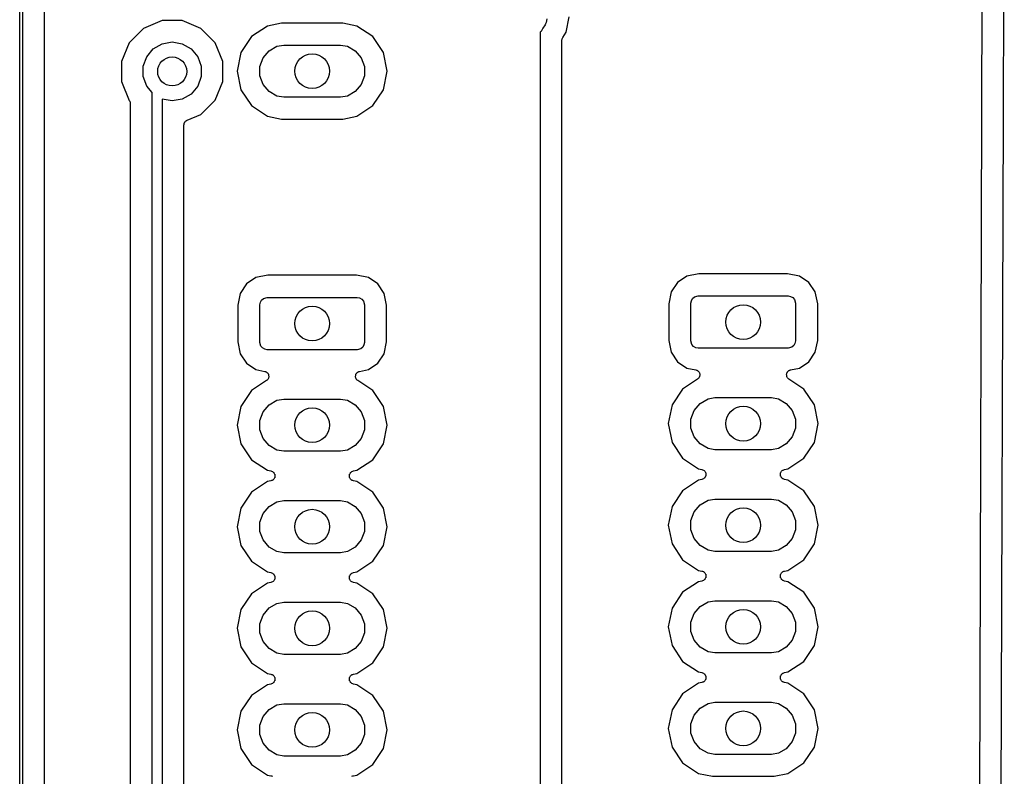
# Model space of a CAD drawing. Extents: x 81 to 161, y -172 to -32.
# Tile 5 of 9: x 81 to 115, y -94 to -68. Entities that reach past the tile are written whole.
import ezdxf

# ---------------------------------------------------------------- set-up
doc = ezdxf.new("R2010")
doc.units = 0
doc.header["$MEASUREMENT"] = 0
doc.layers.add('BLACK', color=7, linetype='CONTINUOUS')

msp = doc.modelspace()

# ---------------------------------------------------------------- linework, layer by layer
at = {"layer": 'BLACK', "linetype": 'CONTINUOUS'}
for p, q in [((81.484, -170.813), (81.484, -33.2762)), ((81.584, -33.2947), (81.584, -170.794)), ((82.334, -170.411), (82.334, -33.6779)), ((114.678, -60.9125), (114.557, -99.7989)), ((115.396, -71.2465), (115.428, -60.9738)), ((100.327, -68.3738), (100.432, -67.8464)), ((86.3929, -67.973), (85.7497, -68.2394)), ((87.0891, -67.973), (86.3929, -67.973)), ((87.7323, -68.2394), (87.0891, -67.973)), ((90.0232, -68.1577), (89.4774, -68.5224)), ((90.5045, -68.062), (90.0232, -68.1577)), ((92.6295, -68.062), (90.5045, -68.062)), ((93.1108, -68.1577), (92.6295, -68.062)), ((93.6566, -68.5224), (93.1108, -68.1577)), ((99.5993, -68.1201), (99.5232, -68.2288)), ((99.6108, -68.077), (99.5993, -68.1201)), ((99.6332, -68.0383), (99.6108, -68.077)), ((99.6562, -67.9076), (99.6332, -68.0383)), ((85.7497, -68.2394), (85.2574, -68.7317)), ((88.2246, -68.7317), (87.7323, -68.2394)), ((89.4774, -68.5224), (89.1127, -69.0682)), ((94.0213, -69.0682), (93.6566, -68.5224)), ((99.4569, -68.3437), (99.425, -68.3704)), ((99.425, -68.3704), (99.425, -101.175)), ((99.5232, -68.2288), (99.4569, -68.3437)), ((100.196, -68.5771), (100.204, -68.5579)), ((100.204, -68.5579), (100.327, -68.3738)), ((85.2574, -68.7317), (84.991, -69.3749)), ((86.0883, -68.9451), (86.3937, -68.7688)), ((86.3937, -68.7688), (86.741, -68.7076)), ((86.741, -68.7076), (87.0883, -68.7688)), ((87.0883, -68.7688), (87.3937, -68.9451)), ((88.491, -69.3749), (88.2246, -68.7317)), ((90.0796, -69.0119), (90.3544, -68.8532)), ((90.3544, -68.8532), (90.5883, -68.812)), ((90.5883, -68.812), (92.5457, -68.812)), ((92.5457, -68.812), (92.7796, -68.8532)), ((92.7796, -68.8532), (93.0544, -69.0119)), ((100.175, -68.6551), (100.179, -68.6344)), ((100.175, -101.029), (100.175, -68.6551)), ((100.179, -68.6344), (100.18, -68.6135)), ((100.18, -68.6135), (100.184, -68.6047)), ((100.184, -68.6047), (100.186, -68.5952)), ((100.186, -68.5952), (100.196, -68.5771)), ((85.741, -69.5467), (85.8616, -69.2153)), ((85.8616, -69.2153), (86.0883, -68.9451)), ((87.3937, -68.9451), (87.6204, -69.2153)), ((87.6204, -69.2153), (87.741, -69.5467)), ((89.1127, -69.0682), (88.9847, -69.712)), ((89.8756, -69.2551), (90.0796, -69.0119)), ((93.0544, -69.0119), (93.2584, -69.2551)), ((94.1493, -69.712), (94.0213, -69.0682)), ((84.991, -69.3749), (84.991, -70.0711)), ((85.741, -69.8993), (85.741, -69.5467)), ((87.741, -69.5467), (87.741, -69.8993)), ((88.491, -70.0711), (88.491, -69.3749)), ((89.767, -69.5533), (89.8756, -69.2551)), ((89.767, -69.8707), (89.767, -69.5533)), ((93.2584, -69.2551), (93.367, -69.5533)), ((93.367, -69.5533), (93.367, -69.8707)), ((85.8616, -70.2307), (85.741, -69.8993)), ((87.741, -69.8993), (87.6204, -70.2307)), ((88.9847, -69.712), (89.1127, -70.3558)), ((89.8756, -70.1689), (89.767, -69.8707)), ((93.367, -69.8707), (93.2584, -70.1689)), ((94.0213, -70.3558), (94.1493, -69.712)), ((84.991, -70.0711), (85.2592, -70.7185)), ((86.048, -70.4529), (85.8616, -70.2307)), ((87.6204, -70.2307), (87.3937, -70.5009)), ((88.2246, -70.7143), (88.491, -70.0711)), ((90.0796, -70.4121), (89.8756, -70.1689)), ((93.2584, -70.1689), (93.0544, -70.4121)), ((86.048, -138.666), (86.048, -70.4529)), ((87.3937, -70.5009), (87.0883, -70.6772)), ((89.1127, -70.3558), (89.4774, -70.9016)), ((90.3544, -70.5708), (90.0796, -70.4121)), ((90.5883, -70.612), (90.3544, -70.5708)), ((92.7796, -70.5708), (92.5457, -70.612)), ((93.0544, -70.4121), (92.7796, -70.5708)), ((93.6566, -70.9016), (94.0213, -70.3558)), ((85.2592, -70.7185), (85.2685, -70.7347)), ((85.2685, -70.7347), (85.2816, -70.7534)), ((85.2816, -70.7534), (85.2836, -70.7609)), ((85.2836, -70.7609), (85.2875, -70.7675)), ((85.2875, -70.7675), (85.2914, -70.79)), ((85.2914, -70.79), (85.2973, -70.8121)), ((85.2973, -70.8121), (85.2967, -70.8198)), ((85.2967, -70.8198), (85.298, -70.8274)), ((85.298, -70.8274), (85.298, -138.566)), ((86.741, -70.7384), (86.398, -70.6779)), ((86.398, -70.6779), (86.398, -138.602)), ((87.0883, -70.6772), (86.741, -70.7384)), ((87.7323, -71.2066), (88.2246, -70.7143)), ((89.4774, -70.9016), (90.0232, -71.2663)), ((92.5457, -70.612), (90.5883, -70.612)), ((93.1108, -71.2663), (93.6566, -70.9016)), ((87.256, -71.4038), (87.7323, -71.2066)), ((90.0232, -71.2663), (90.5045, -71.362)), ((92.6295, -71.362), (93.1108, -71.2663)), ((115.307, -99.8081), (115.396, -71.2465)), ((87.148, -71.5655), (87.15, -71.5542)), ((87.148, -138.218), (87.148, -71.5655)), ((87.1495, -71.5427), (87.1552, -71.5245)), ((87.15, -71.5542), (87.1495, -71.5427)), ((87.1552, -71.5245), (87.1586, -71.5057)), ((87.1586, -71.5057), (87.1643, -71.4957)), ((87.1643, -71.4957), (87.1678, -71.4847)), ((87.1678, -71.4847), (87.1794, -71.4696)), ((87.1794, -71.4696), (87.189, -71.453)), ((87.189, -71.453), (87.1978, -71.4456)), ((87.1978, -71.4456), (87.2048, -71.4365)), ((87.2048, -71.4365), (87.2209, -71.4262)), ((87.2209, -71.4262), (87.2355, -71.414)), ((87.2355, -71.414), (87.2463, -71.41)), ((87.2463, -71.41), (87.256, -71.4038)), ((90.5045, -71.362), (92.6295, -71.362)), ((104.893, -76.6909), (104.488, -76.7715)), ((107.959, -76.6909), (104.893, -76.6909)), ((108.364, -76.7715), (107.959, -76.6909)), ((89.2995, -77.0428), (89.0795, -77.372)), ((89.6287, -76.8228), (89.2995, -77.0428)), ((90.0342, -76.7422), (89.6287, -76.8228)), ((93.0998, -76.7422), (90.0342, -76.7422)), ((93.5053, -76.8228), (93.0998, -76.7422)), ((93.8345, -77.0428), (93.5053, -76.8228)), ((94.0545, -77.372), (93.8345, -77.0428)), ((104.159, -76.9915), (103.939, -77.3207)), ((104.488, -76.7715), (104.159, -76.9915)), ((108.693, -76.9915), (108.364, -76.7715)), ((108.913, -77.3207), (108.693, -76.9915)), ((89.0795, -77.372), (88.9989, -77.7775)), ((94.1351, -77.7775), (94.0545, -77.372)), ((103.939, -77.3207), (103.858, -77.7262)), ((108.994, -77.7262), (108.913, -77.3207)), ((89.767, -77.7603), (89.7821, -77.6748)), ((89.7821, -77.6748), (89.8255, -77.5996)), ((89.8255, -77.5996), (89.892, -77.5438)), ((89.892, -77.5438), (90.017, -77.5103)), ((90.017, -77.5103), (93.117, -77.5103)), ((93.117, -77.5103), (93.2025, -77.5254)), ((93.2025, -77.5254), (93.2777, -77.5688)), ((93.2777, -77.5688), (93.3335, -77.6353)), ((93.3335, -77.6353), (93.367, -77.7603)), ((103.858, -77.7262), (103.858, -78.9918)), ((104.626, -77.709), (104.641, -77.6235)), ((104.626, -79.009), (104.626, -77.709)), ((104.641, -77.6235), (104.684, -77.5483)), ((104.684, -77.5483), (104.751, -77.4925)), ((104.751, -77.4925), (104.876, -77.459)), ((104.876, -77.459), (107.976, -77.459)), ((107.976, -77.459), (108.062, -77.4741)), ((108.062, -77.4741), (108.137, -77.5175)), ((108.137, -77.5175), (108.193, -77.584)), ((108.193, -77.584), (108.226, -77.709)), ((108.226, -77.709), (108.226, -79.009)), ((108.994, -78.9918), (108.994, -77.7262)), ((88.9989, -77.7775), (88.9989, -79.043)), ((89.767, -79.0603), (89.767, -77.7603)), ((93.367, -77.7603), (93.367, -79.0603)), ((94.1351, -79.043), (94.1351, -77.7775)), ((88.9989, -79.043), (89.0795, -79.4486)), ((89.8005, -79.1853), (89.767, -79.0603)), ((93.367, -79.0603), (93.3519, -79.1458)), ((94.0545, -79.4486), (94.1351, -79.043)), ((103.858, -78.9918), (103.939, -79.3973)), ((104.659, -79.134), (104.626, -79.009)), ((108.226, -79.009), (108.211, -79.0945)), ((108.913, -79.3973), (108.994, -78.9918)), ((89.8563, -79.2518), (89.8005, -79.1853)), ((89.9315, -79.2952), (89.8563, -79.2518)), ((90.017, -79.3103), (89.9315, -79.2952)), ((93.117, -79.3103), (90.017, -79.3103)), ((93.242, -79.2768), (93.117, -79.3103)), ((93.3085, -79.221), (93.242, -79.2768)), ((93.3519, -79.1458), (93.3085, -79.221)), ((103.939, -79.3973), (104.159, -79.7265)), ((104.715, -79.2005), (104.659, -79.134)), ((104.79, -79.2439), (104.715, -79.2005)), ((104.876, -79.259), (104.79, -79.2439)), ((107.976, -79.259), (104.876, -79.259)), ((108.101, -79.2255), (107.976, -79.259)), ((108.168, -79.1697), (108.101, -79.2255)), ((108.211, -79.0945), (108.168, -79.1697)), ((108.693, -79.7265), (108.913, -79.3973)), ((89.0795, -79.4486), (89.2995, -79.7778)), ((93.8345, -79.7778), (94.0545, -79.4486)), ((104.159, -79.7265), (104.488, -79.9465)), ((108.364, -79.9465), (108.693, -79.7265)), ((89.2995, -79.7778), (89.6287, -79.9977)), ((89.6287, -79.9977), (89.9315, -80.058)), ((89.9315, -80.058), (89.9528, -80.0663)), ((89.9528, -80.0663), (89.9748, -80.0727)), ((89.9748, -80.0727), (89.981, -80.0772)), ((89.981, -80.0772), (89.9882, -80.08)), ((89.9882, -80.08), (90.0054, -80.0951)), ((90.0054, -80.0951), (90.0238, -80.1086)), ((93.1102, -80.1086), (93.1286, -80.0951)), ((93.1286, -80.0951), (93.1458, -80.08)), ((93.1458, -80.08), (93.153, -80.0772)), ((93.153, -80.0772), (93.1592, -80.0727)), ((93.1592, -80.0727), (93.1812, -80.0663)), ((93.1812, -80.0663), (93.2025, -80.058)), ((93.2025, -80.058), (93.5053, -79.9977)), ((93.5053, -79.9977), (93.8345, -79.7778)), ((104.488, -79.9465), (104.791, -80.0067)), ((104.791, -80.0067), (104.812, -80.015)), ((104.812, -80.015), (104.834, -80.0214)), ((104.834, -80.0214), (104.84, -80.0259)), ((104.84, -80.0259), (104.847, -80.0287)), ((104.847, -80.0287), (104.864, -80.0438)), ((104.864, -80.0438), (104.883, -80.0573)), ((104.883, -80.0573), (104.887, -80.0637)), ((104.887, -80.0637), (104.893, -80.0688)), ((104.893, -80.0688), (104.904, -80.0888)), ((104.904, -80.0888), (104.917, -80.1078)), ((104.917, -80.1078), (104.918, -80.1153)), ((107.934, -80.1153), (107.935, -80.1078)), ((107.935, -80.1078), (107.948, -80.0888)), ((107.948, -80.0888), (107.959, -80.0688)), ((107.959, -80.0688), (107.965, -80.0637)), ((107.965, -80.0637), (107.969, -80.0573)), ((107.969, -80.0573), (107.988, -80.0438)), ((107.988, -80.0438), (108.005, -80.0287)), ((108.005, -80.0287), (108.012, -80.0259)), ((108.012, -80.0259), (108.018, -80.0214)), ((108.018, -80.0214), (108.04, -80.015)), ((108.04, -80.015), (108.061, -80.0067)), ((108.061, -80.0067), (108.364, -79.9465)), ((89.9946, -80.3751), (89.4774, -80.7207)), ((90.0111, -80.3593), (89.9946, -80.3751)), ((90.029, -80.345), (90.0111, -80.3593)), ((90.0238, -80.1086), (90.0281, -80.115)), ((90.0281, -80.115), (90.0339, -80.1201)), ((90.033, -80.3384), (90.029, -80.345)), ((90.0385, -80.3331), (90.033, -80.3384)), ((90.0339, -80.1201), (90.0449, -80.1401)), ((90.0486, -80.3126), (90.0385, -80.3331)), ((90.0449, -80.1401), (90.0576, -80.1591)), ((90.0605, -80.293), (90.0486, -80.3126)), ((90.0576, -80.1591), (90.0594, -80.1666)), ((90.0594, -80.1666), (90.0631, -80.1734)), ((90.062, -80.2855), (90.0605, -80.293)), ((90.0654, -80.2786), (90.062, -80.2855)), ((90.0631, -80.1734), (90.0666, -80.196)), ((90.0679, -80.2558), (90.0654, -80.2786)), ((90.0666, -80.196), (90.072, -80.2182)), ((90.0723, -80.2334), (90.0679, -80.2558)), ((90.072, -80.2182), (90.0712, -80.2258)), ((90.0712, -80.2258), (90.0723, -80.2334)), ((93.0617, -80.2334), (93.0628, -80.2258)), ((93.0661, -80.2558), (93.0617, -80.2334)), ((93.062, -80.2182), (93.0674, -80.196)), ((93.0628, -80.2258), (93.062, -80.2182)), ((93.0686, -80.2786), (93.0661, -80.2558)), ((93.0674, -80.196), (93.0709, -80.1734)), ((93.072, -80.2855), (93.0686, -80.2786)), ((93.0709, -80.1734), (93.0746, -80.1666)), ((93.0735, -80.293), (93.072, -80.2855)), ((93.0854, -80.3126), (93.0735, -80.293)), ((93.0746, -80.1666), (93.0764, -80.1591)), ((93.0764, -80.1591), (93.0891, -80.1401)), ((93.0955, -80.3331), (93.0854, -80.3126)), ((93.0891, -80.1401), (93.1001, -80.1201)), ((93.101, -80.3384), (93.0955, -80.3331)), ((93.1001, -80.1201), (93.1059, -80.115)), ((93.105, -80.345), (93.101, -80.3384)), ((93.1229, -80.3593), (93.105, -80.345)), ((93.1059, -80.115), (93.1102, -80.1086)), ((93.1394, -80.3751), (93.1229, -80.3593)), ((93.6566, -80.7207), (93.1394, -80.3751)), ((104.854, -80.3238), (104.336, -80.6694)), ((104.87, -80.308), (104.854, -80.3238)), ((104.888, -80.2937), (104.87, -80.308)), ((104.892, -80.2871), (104.888, -80.2937)), ((104.898, -80.2818), (104.892, -80.2871)), ((104.908, -80.2613), (104.898, -80.2818)), ((104.919, -80.2418), (104.908, -80.2613)), ((104.918, -80.1153), (104.922, -80.1221)), ((104.921, -80.2342), (104.919, -80.2418)), ((104.924, -80.2273), (104.921, -80.2342)), ((104.922, -80.1221), (104.926, -80.1447)), ((104.927, -80.2046), (104.924, -80.2273)), ((104.926, -80.1447), (104.931, -80.1669)), ((104.931, -80.1821), (104.927, -80.2046)), ((104.931, -80.1669), (104.93, -80.1745)), ((104.93, -80.1745), (104.931, -80.1821)), ((107.921, -80.1669), (107.926, -80.1447)), ((107.922, -80.1745), (107.921, -80.1669)), ((107.921, -80.1821), (107.922, -80.1745)), ((107.925, -80.2046), (107.921, -80.1821)), ((107.928, -80.2273), (107.925, -80.2046)), ((107.926, -80.1447), (107.93, -80.1221)), ((107.931, -80.2342), (107.928, -80.2273)), ((107.93, -80.1221), (107.934, -80.1153)), ((107.933, -80.2418), (107.931, -80.2342)), ((107.944, -80.2613), (107.933, -80.2418)), ((107.954, -80.2818), (107.944, -80.2613)), ((107.96, -80.2871), (107.954, -80.2818)), ((107.964, -80.2937), (107.96, -80.2871)), ((107.982, -80.308), (107.964, -80.2937)), ((107.998, -80.3238), (107.982, -80.308)), ((108.516, -80.6694), (107.998, -80.3238)), ((89.4774, -80.7207), (89.1127, -81.2665)), ((94.0213, -81.2665), (93.6566, -80.7207)), ((104.336, -80.6694), (103.972, -81.2152)), ((108.88, -81.2152), (108.516, -80.6694)), ((90.0796, -81.2102), (90.3544, -81.0515)), ((90.3544, -81.0515), (90.5883, -81.0103)), ((90.5883, -81.0103), (92.5457, -81.0103)), ((92.5457, -81.0103), (92.7796, -81.0515)), ((92.7796, -81.0515), (93.0544, -81.2102)), ((104.939, -81.1589), (105.213, -81.0002)), ((105.213, -81.0002), (105.447, -80.959)), ((105.447, -80.959), (107.405, -80.959)), ((107.405, -80.959), (107.639, -81.0002)), ((107.639, -81.0002), (107.913, -81.1589)), ((89.1127, -81.2665), (88.9847, -81.9103)), ((89.767, -81.7516), (89.8756, -81.4533)), ((89.8756, -81.4533), (90.0796, -81.2102)), ((93.0544, -81.2102), (93.2584, -81.4533)), ((93.2584, -81.4533), (93.367, -81.7516)), ((94.1493, -81.9103), (94.0213, -81.2665)), ((103.972, -81.2152), (103.844, -81.859)), ((104.626, -81.7003), (104.735, -81.4021)), ((104.735, -81.4021), (104.939, -81.1589)), ((107.913, -81.1589), (108.117, -81.4021)), ((108.117, -81.4021), (108.226, -81.7003)), ((109.008, -81.859), (108.88, -81.2152)), ((89.767, -82.069), (89.767, -81.7516)), ((93.367, -81.7516), (93.367, -82.069)), ((104.626, -82.0177), (104.626, -81.7003)), ((108.226, -81.7003), (108.226, -82.0177)), ((88.9847, -81.9103), (89.1127, -82.5541)), ((89.8756, -82.3672), (89.767, -82.069)), ((93.367, -82.069), (93.2584, -82.3672)), ((94.0213, -82.5541), (94.1493, -81.9103)), ((103.844, -81.859), (103.972, -82.5028)), ((104.735, -82.3159), (104.626, -82.0177)), ((108.226, -82.0177), (108.117, -82.3159)), ((108.88, -82.5028), (109.008, -81.859)), ((90.0796, -82.6104), (89.8756, -82.3672)), ((93.2584, -82.3672), (93.0544, -82.6104)), ((104.939, -82.5591), (104.735, -82.3159)), ((108.117, -82.3159), (107.913, -82.5591)), ((89.1127, -82.5541), (89.4774, -83.0999)), ((90.3544, -82.769), (90.0796, -82.6104)), ((90.5883, -82.8103), (90.3544, -82.769)), ((92.5457, -82.8103), (90.5883, -82.8103)), ((92.7796, -82.769), (92.5457, -82.8103)), ((93.0544, -82.6104), (92.7796, -82.769)), ((93.6566, -83.0999), (94.0213, -82.5541)), ((103.972, -82.5028), (104.336, -83.0486)), ((105.213, -82.7178), (104.939, -82.5591)), ((105.447, -82.759), (105.213, -82.7178)), ((107.405, -82.759), (105.447, -82.759)), ((107.639, -82.7178), (107.405, -82.759)), ((107.913, -82.5591), (107.639, -82.7178)), ((108.516, -83.0486), (108.88, -82.5028)), ((89.4774, -83.0999), (90.0232, -83.4645)), ((93.1108, -83.4645), (93.6566, -83.0999)), ((104.336, -83.0486), (104.882, -83.4133)), ((107.97, -83.4133), (108.516, -83.0486)), ((90.0232, -83.4645), (90.1443, -83.4886)), ((90.1443, -83.4886), (90.1692, -83.4983)), ((90.1692, -83.4983), (90.1944, -83.5069)), ((92.9396, -83.5069), (92.9648, -83.4983)), ((92.9648, -83.4983), (92.9897, -83.4886)), ((92.9897, -83.4886), (93.1108, -83.4645)), ((104.882, -83.4133), (105.003, -83.4374)), ((105.003, -83.4374), (105.028, -83.447)), ((105.028, -83.447), (105.053, -83.4556)), ((105.053, -83.4556), (105.056, -83.458)), ((105.056, -83.458), (105.06, -83.4594)), ((105.06, -83.4594), (105.08, -83.477)), ((105.08, -83.477), (105.101, -83.4936)), ((105.101, -83.4936), (105.103, -83.4969)), ((105.103, -83.4969), (105.106, -83.4995)), ((105.106, -83.4995), (105.119, -83.5228)), ((107.734, -83.5228), (107.746, -83.4995)), ((107.746, -83.4995), (107.749, -83.4969)), ((107.749, -83.4969), (107.751, -83.4936)), ((107.751, -83.4936), (107.772, -83.477)), ((107.772, -83.477), (107.792, -83.4594)), ((107.792, -83.4594), (107.796, -83.458)), ((107.796, -83.458), (107.799, -83.4556)), ((107.799, -83.4556), (107.824, -83.447)), ((107.824, -83.447), (107.849, -83.4374)), ((107.849, -83.4374), (107.97, -83.4133)), ((90.1443, -83.8319), (90.0232, -83.856)), ((90.1692, -83.8223), (90.1443, -83.8319)), ((90.1944, -83.8137), (90.1692, -83.8223)), ((90.1944, -83.5069), (90.1974, -83.5093)), ((90.1974, -83.8113), (90.1944, -83.8137)), ((90.1974, -83.5093), (90.201, -83.5107)), ((90.201, -83.8099), (90.1974, -83.8113)), ((90.201, -83.5107), (90.221, -83.5282)), ((90.221, -83.7923), (90.201, -83.8099)), ((90.221, -83.5282), (90.2418, -83.5449)), ((90.2418, -83.7757), (90.221, -83.7923)), ((90.2418, -83.5449), (90.2438, -83.5482)), ((90.2438, -83.7724), (90.2418, -83.7757)), ((90.2438, -83.5482), (90.2467, -83.5507)), ((90.2467, -83.7698), (90.2438, -83.7724)), ((90.2467, -83.5507), (90.2595, -83.5741)), ((90.2595, -83.7465), (90.2467, -83.7698)), ((90.2595, -83.5741), (90.2733, -83.5969)), ((90.2733, -83.7237), (90.2595, -83.7465)), ((90.2733, -83.5969), (90.2741, -83.6006)), ((90.2741, -83.7199), (90.2733, -83.7237)), ((90.2741, -83.6006), (90.2759, -83.604)), ((90.2759, -83.7165), (90.2741, -83.7199)), ((90.2759, -83.604), (90.28, -83.6303)), ((90.28, -83.6902), (90.2759, -83.7165)), ((90.28, -83.6303), (90.2852, -83.6565)), ((90.2852, -83.6641), (90.28, -83.6902)), ((90.2852, -83.6565), (90.2846, -83.6603)), ((90.2846, -83.6603), (90.2852, -83.6641)), ((92.8488, -83.6565), (92.854, -83.6303)), ((92.8494, -83.6603), (92.8488, -83.6565)), ((92.8488, -83.6641), (92.8494, -83.6603)), ((92.854, -83.6902), (92.8488, -83.6641)), ((92.854, -83.6303), (92.8581, -83.604)), ((92.8581, -83.7165), (92.854, -83.6902)), ((92.8581, -83.604), (92.8599, -83.6006)), ((92.8599, -83.7199), (92.8581, -83.7165)), ((92.8599, -83.6006), (92.8607, -83.5969)), ((92.8607, -83.7237), (92.8599, -83.7199)), ((92.8607, -83.5969), (92.8745, -83.5741)), ((92.8745, -83.7465), (92.8607, -83.7237)), ((92.8745, -83.5741), (92.8873, -83.5507)), ((92.8873, -83.7698), (92.8745, -83.7465)), ((92.8873, -83.5507), (92.8902, -83.5482)), ((92.8902, -83.7724), (92.8873, -83.7698)), ((92.8902, -83.5482), (92.8922, -83.5449)), ((92.8922, -83.7757), (92.8902, -83.7724)), ((92.8922, -83.5449), (92.913, -83.5282)), ((92.913, -83.7923), (92.8922, -83.7757)), ((92.913, -83.5282), (92.933, -83.5107)), ((92.933, -83.8099), (92.913, -83.7923)), ((92.933, -83.5107), (92.9366, -83.5093)), ((92.9366, -83.8113), (92.933, -83.8099)), ((92.9366, -83.5093), (92.9396, -83.5069)), ((92.9396, -83.8137), (92.9366, -83.8113)), ((92.9648, -83.8223), (92.9396, -83.8137)), ((92.9897, -83.8319), (92.9648, -83.8223)), ((93.1108, -83.856), (92.9897, -83.8319)), ((104.882, -83.8047), (104.336, -84.1694)), ((105.003, -83.7806), (104.882, -83.8047)), ((105.028, -83.771), (105.003, -83.7806)), ((105.053, -83.7624), (105.028, -83.771)), ((105.056, -83.76), (105.053, -83.7624)), ((105.06, -83.7586), (105.056, -83.76)), ((105.08, -83.741), (105.06, -83.7586)), ((105.101, -83.7244), (105.08, -83.741)), ((105.103, -83.7211), (105.101, -83.7244)), ((105.106, -83.7185), (105.103, -83.7211)), ((105.119, -83.6952), (105.106, -83.7185)), ((105.119, -83.5228), (105.132, -83.5456)), ((105.132, -83.6724), (105.119, -83.6952)), ((105.132, -83.5456), (105.133, -83.5494)), ((105.133, -83.6686), (105.132, -83.6724)), ((105.133, -83.5494), (105.135, -83.5527)), ((105.135, -83.6653), (105.133, -83.6686)), ((105.135, -83.5527), (105.139, -83.5791)), ((105.139, -83.6389), (105.135, -83.6653)), ((105.139, -83.5791), (105.144, -83.6052)), ((105.144, -83.6128), (105.139, -83.6389)), ((105.144, -83.6052), (105.144, -83.609)), ((105.144, -83.609), (105.144, -83.6128)), ((107.708, -83.6052), (107.713, -83.5791)), ((107.708, -83.609), (107.708, -83.6052)), ((107.708, -83.6128), (107.708, -83.609)), ((107.713, -83.6389), (107.708, -83.6128)), ((107.713, -83.5791), (107.717, -83.5527)), ((107.717, -83.6653), (107.713, -83.6389)), ((107.717, -83.5527), (107.719, -83.5494)), ((107.719, -83.6686), (107.717, -83.6653)), ((107.719, -83.5494), (107.72, -83.5456)), ((107.72, -83.6724), (107.719, -83.6686)), ((107.72, -83.5456), (107.734, -83.5228)), ((107.734, -83.6952), (107.72, -83.6724)), ((107.746, -83.7185), (107.734, -83.6952)), ((107.749, -83.7211), (107.746, -83.7185)), ((107.751, -83.7244), (107.749, -83.7211)), ((107.772, -83.741), (107.751, -83.7244)), ((107.792, -83.7586), (107.772, -83.741)), ((107.796, -83.76), (107.792, -83.7586)), ((107.799, -83.7624), (107.796, -83.76)), ((107.824, -83.771), (107.799, -83.7624)), ((107.849, -83.7806), (107.824, -83.771)), ((107.97, -83.8047), (107.849, -83.7806)), ((108.516, -84.1694), (107.97, -83.8047)), ((90.0232, -83.856), (89.4774, -84.2207)), ((93.6566, -84.2207), (93.1108, -83.856)), ((104.336, -84.1694), (103.972, -84.7152)), ((108.88, -84.7152), (108.516, -84.1694)), ((89.4774, -84.2207), (89.1127, -84.7665)), ((90.3544, -84.5515), (90.5883, -84.5103)), ((90.5883, -84.5103), (92.5457, -84.5103)), ((92.5457, -84.5103), (92.7796, -84.5515)), ((94.0213, -84.7665), (93.6566, -84.2207)), ((104.939, -84.6589), (105.213, -84.5002)), ((105.213, -84.5002), (105.447, -84.459)), ((105.447, -84.459), (107.405, -84.459)), ((107.405, -84.459), (107.639, -84.5002)), ((107.639, -84.5002), (107.913, -84.6589)), ((89.1127, -84.7665), (88.9847, -85.4103)), ((89.8756, -84.9533), (90.0796, -84.7102)), ((90.0796, -84.7102), (90.3544, -84.5515)), ((92.7796, -84.5515), (93.0544, -84.7102)), ((93.0544, -84.7102), (93.2584, -84.9533)), ((94.1493, -85.4103), (94.0213, -84.7665)), ((103.972, -84.7152), (103.844, -85.359)), ((104.735, -84.9021), (104.939, -84.6589)), ((107.913, -84.6589), (108.117, -84.9021)), ((109.008, -85.359), (108.88, -84.7152)), ((89.767, -85.2516), (89.8756, -84.9533)), ((93.2584, -84.9533), (93.367, -85.2516)), ((104.626, -85.2003), (104.735, -84.9021)), ((108.117, -84.9021), (108.226, -85.2003)), ((88.9847, -85.4103), (89.1127, -86.0541)), ((89.767, -85.569), (89.767, -85.2516)), ((93.367, -85.2516), (93.367, -85.569)), ((94.0213, -86.0541), (94.1493, -85.4103)), ((103.844, -85.359), (103.972, -86.0028)), ((104.626, -85.5177), (104.626, -85.2003)), ((104.735, -85.8159), (104.626, -85.5177)), ((108.226, -85.5177), (108.117, -85.8159)), ((108.226, -85.2003), (108.226, -85.5177)), ((108.88, -86.0028), (109.008, -85.359)), ((89.8756, -85.8672), (89.767, -85.569)), ((90.0796, -86.1104), (89.8756, -85.8672)), ((93.2584, -85.8672), (93.0544, -86.1104)), ((93.367, -85.569), (93.2584, -85.8672)), ((104.939, -86.0591), (104.735, -85.8159)), ((108.117, -85.8159), (107.913, -86.0591)), ((89.1127, -86.0541), (89.4774, -86.5999)), ((90.3544, -86.269), (90.0796, -86.1104)), ((93.0544, -86.1104), (92.7796, -86.269)), ((93.6566, -86.5999), (94.0213, -86.0541)), ((103.972, -86.0028), (104.336, -86.5486)), ((105.213, -86.2178), (104.939, -86.0591)), ((107.913, -86.0591), (107.639, -86.2178)), ((108.516, -86.5486), (108.88, -86.0028)), ((90.5883, -86.3103), (90.3544, -86.269)), ((92.5457, -86.3103), (90.5883, -86.3103)), ((92.7796, -86.269), (92.5457, -86.3103)), ((104.336, -86.5486), (104.882, -86.9133)), ((105.447, -86.259), (105.213, -86.2178)), ((107.405, -86.259), (105.447, -86.259)), ((107.639, -86.2178), (107.405, -86.259)), ((107.97, -86.9133), (108.516, -86.5486)), ((89.4774, -86.5999), (90.0232, -86.9645)), ((93.1108, -86.9645), (93.6566, -86.5999)), ((90.0232, -86.9645), (90.1443, -86.9886)), ((90.1443, -86.9886), (90.1692, -86.9983)), ((90.1692, -86.9983), (90.1944, -87.0069)), ((90.1944, -87.0069), (90.1974, -87.0093)), ((90.1974, -87.0093), (90.201, -87.0107)), ((90.201, -87.0107), (90.221, -87.0282)), ((90.221, -87.0282), (90.2418, -87.0449)), ((90.2418, -87.0449), (90.2438, -87.0482)), ((90.2438, -87.0482), (90.2467, -87.0507)), ((90.2467, -87.0507), (90.2595, -87.0741)), ((90.2595, -87.0741), (90.2733, -87.0969)), ((90.2733, -87.2237), (90.2595, -87.2465)), ((90.2733, -87.0969), (90.2741, -87.1006)), ((90.2741, -87.2199), (90.2733, -87.2237)), ((90.2741, -87.1006), (90.2759, -87.104)), ((90.2759, -87.2165), (90.2741, -87.2199)), ((90.2759, -87.104), (90.28, -87.1303)), ((90.28, -87.1902), (90.2759, -87.2165)), ((90.28, -87.1303), (90.2852, -87.1565)), ((90.2852, -87.1641), (90.28, -87.1902)), ((90.2852, -87.1565), (90.2846, -87.1603)), ((90.2846, -87.1603), (90.2852, -87.1641)), ((92.8488, -87.1565), (92.854, -87.1303)), ((92.8494, -87.1603), (92.8488, -87.1565)), ((92.8488, -87.1641), (92.8494, -87.1603)), ((92.854, -87.1902), (92.8488, -87.1641)), ((92.854, -87.1303), (92.8581, -87.104)), ((92.8581, -87.2165), (92.854, -87.1902)), ((92.8581, -87.104), (92.8599, -87.1006)), ((92.8599, -87.2199), (92.8581, -87.2165)), ((92.8599, -87.1006), (92.8607, -87.0969)), ((92.8607, -87.2237), (92.8599, -87.2199)), ((92.8607, -87.0969), (92.8745, -87.0741)), ((92.8745, -87.2465), (92.8607, -87.2237)), ((92.8745, -87.0741), (92.8873, -87.0507)), ((92.8873, -87.0507), (92.8902, -87.0482)), ((92.8902, -87.0482), (92.8922, -87.0449)), ((92.8922, -87.0449), (92.913, -87.0282)), ((92.913, -87.0282), (92.933, -87.0107)), ((92.933, -87.0107), (92.9366, -87.0093)), ((92.9366, -87.0093), (92.9396, -87.0069)), ((92.9396, -87.0069), (92.9648, -86.9983)), ((92.9648, -86.9983), (92.9897, -86.9886)), ((92.9897, -86.9886), (93.1108, -86.9645)), ((104.882, -86.9133), (105.003, -86.9374)), ((105.003, -86.9374), (105.028, -86.947)), ((105.028, -86.947), (105.053, -86.9556)), ((105.053, -86.9556), (105.056, -86.958)), ((105.056, -86.958), (105.06, -86.9594)), ((105.06, -86.9594), (105.08, -86.977)), ((105.08, -86.977), (105.101, -86.9936)), ((105.101, -87.2244), (105.08, -87.241)), ((105.101, -86.9936), (105.103, -86.9969)), ((105.103, -87.2211), (105.101, -87.2244)), ((105.103, -86.9969), (105.106, -86.9995)), ((105.106, -87.2185), (105.103, -87.2211)), ((105.106, -86.9995), (105.119, -87.0228)), ((105.119, -87.1952), (105.106, -87.2185)), ((105.119, -87.0228), (105.132, -87.0456)), ((105.132, -87.1724), (105.119, -87.1952)), ((105.132, -87.0456), (105.133, -87.0494)), ((105.133, -87.1686), (105.132, -87.1724)), ((105.133, -87.0494), (105.135, -87.0527)), ((105.135, -87.1653), (105.133, -87.1686)), ((105.135, -87.0527), (105.139, -87.0791)), ((105.139, -87.1389), (105.135, -87.1653)), ((105.139, -87.0791), (105.144, -87.1052)), ((105.144, -87.1128), (105.139, -87.1389)), ((105.144, -87.1052), (105.144, -87.109)), ((105.144, -87.109), (105.144, -87.1128)), ((107.708, -87.1052), (107.713, -87.0791)), ((107.708, -87.109), (107.708, -87.1052)), ((107.708, -87.1128), (107.708, -87.109)), ((107.713, -87.1389), (107.708, -87.1128)), ((107.713, -87.0791), (107.717, -87.0527)), ((107.717, -87.1653), (107.713, -87.1389)), ((107.717, -87.0527), (107.719, -87.0494)), ((107.719, -87.1686), (107.717, -87.1653)), ((107.719, -87.0494), (107.72, -87.0456)), ((107.72, -87.1724), (107.719, -87.1686)), ((107.72, -87.0456), (107.734, -87.0228)), ((107.734, -87.1952), (107.72, -87.1724)), ((107.734, -87.0228), (107.746, -86.9995)), ((107.746, -87.2185), (107.734, -87.1952)), ((107.746, -86.9995), (107.749, -86.9969)), ((107.749, -87.2211), (107.746, -87.2185)), ((107.749, -86.9969), (107.751, -86.9936)), ((107.751, -87.2244), (107.749, -87.2211)), ((107.751, -86.9936), (107.772, -86.977)), ((107.772, -87.241), (107.751, -87.2244)), ((107.772, -86.977), (107.792, -86.9594)), ((107.792, -86.9594), (107.796, -86.958)), ((107.796, -86.958), (107.799, -86.9556)), ((107.799, -86.9556), (107.824, -86.947)), ((107.824, -86.947), (107.849, -86.9374)), ((107.849, -86.9374), (107.97, -86.9133)), ((90.0232, -87.356), (89.4774, -87.7207)), ((90.1443, -87.3319), (90.0232, -87.356)), ((90.1692, -87.3223), (90.1443, -87.3319)), ((90.1944, -87.3137), (90.1692, -87.3223)), ((90.1974, -87.3113), (90.1944, -87.3137)), ((90.201, -87.3099), (90.1974, -87.3113)), ((90.221, -87.2923), (90.201, -87.3099)), ((90.2418, -87.2757), (90.221, -87.2923)), ((90.2438, -87.2724), (90.2418, -87.2757)), ((90.2467, -87.2698), (90.2438, -87.2724)), ((90.2595, -87.2465), (90.2467, -87.2698)), ((92.8873, -87.2698), (92.8745, -87.2465)), ((92.8902, -87.2724), (92.8873, -87.2698)), ((92.8922, -87.2757), (92.8902, -87.2724)), ((92.913, -87.2923), (92.8922, -87.2757)), ((92.933, -87.3099), (92.913, -87.2923)), ((92.9366, -87.3113), (92.933, -87.3099)), ((92.9396, -87.3137), (92.9366, -87.3113)), ((92.9648, -87.3223), (92.9396, -87.3137)), ((92.9897, -87.3319), (92.9648, -87.3223)), ((93.1108, -87.356), (92.9897, -87.3319)), ((93.6566, -87.7207), (93.1108, -87.356)), ((104.882, -87.3047), (104.336, -87.6694)), ((105.003, -87.2806), (104.882, -87.3047)), ((105.028, -87.271), (105.003, -87.2806)), ((105.053, -87.2624), (105.028, -87.271)), ((105.056, -87.26), (105.053, -87.2624)), ((105.06, -87.2586), (105.056, -87.26)), ((105.08, -87.241), (105.06, -87.2586)), ((107.792, -87.2586), (107.772, -87.241)), ((107.796, -87.26), (107.792, -87.2586)), ((107.799, -87.2624), (107.796, -87.26)), ((107.824, -87.271), (107.799, -87.2624)), ((107.849, -87.2806), (107.824, -87.271)), ((107.97, -87.3047), (107.849, -87.2806)), ((108.516, -87.6694), (107.97, -87.3047)), ((89.4774, -87.7207), (89.1127, -88.2665)), ((94.0213, -88.2665), (93.6566, -87.7207)), ((104.336, -87.6694), (103.972, -88.2152)), ((108.88, -88.2152), (108.516, -87.6694)), ((89.8756, -88.4533), (90.0796, -88.2102)), ((90.0796, -88.2102), (90.3544, -88.0515)), ((90.3544, -88.0515), (90.5883, -88.0103)), ((90.5883, -88.0103), (92.5457, -88.0103)), ((92.5457, -88.0103), (92.7796, -88.0515)), ((92.7796, -88.0515), (93.0544, -88.2102)), ((93.0544, -88.2102), (93.2584, -88.4533)), ((103.972, -88.2152), (103.844, -88.859)), ((104.735, -88.4021), (104.939, -88.1589)), ((104.939, -88.1589), (105.213, -88.0002)), ((105.213, -88.0002), (105.447, -87.959)), ((105.447, -87.959), (107.405, -87.959)), ((107.405, -87.959), (107.639, -88.0002)), ((107.639, -88.0002), (107.913, -88.1589)), ((107.913, -88.1589), (108.117, -88.4021)), ((109.008, -88.859), (108.88, -88.2152)), ((89.1127, -88.2665), (88.9847, -88.9103)), ((89.767, -88.7516), (89.8756, -88.4533)), ((93.2584, -88.4533), (93.367, -88.7516)), ((94.1493, -88.9103), (94.0213, -88.2665)), ((104.626, -88.7003), (104.735, -88.4021)), ((108.117, -88.4021), (108.226, -88.7003)), ((88.9847, -88.9103), (89.1127, -89.5541)), ((89.767, -89.069), (89.767, -88.7516)), ((93.367, -88.7516), (93.367, -89.069)), ((94.0213, -89.5541), (94.1493, -88.9103)), ((103.844, -88.859), (103.972, -89.5028)), ((104.626, -89.0177), (104.626, -88.7003)), ((108.226, -88.7003), (108.226, -89.0177)), ((108.88, -89.5028), (109.008, -88.859)), ((89.8756, -89.3672), (89.767, -89.069)), ((93.367, -89.069), (93.2584, -89.3672)), ((104.735, -89.3159), (104.626, -89.0177)), ((108.226, -89.0177), (108.117, -89.3159)), ((89.1127, -89.5541), (89.4774, -90.0999)), ((90.0796, -89.6104), (89.8756, -89.3672)), ((90.3544, -89.769), (90.0796, -89.6104)), ((93.0544, -89.6104), (92.7796, -89.769)), ((93.2584, -89.3672), (93.0544, -89.6104)), ((93.6566, -90.0999), (94.0213, -89.5541)), ((103.972, -89.5028), (104.336, -90.0486)), ((104.939, -89.5591), (104.735, -89.3159)), ((105.213, -89.7178), (104.939, -89.5591)), ((107.913, -89.5591), (107.639, -89.7178)), ((108.117, -89.3159), (107.913, -89.5591)), ((108.516, -90.0486), (108.88, -89.5028)), ((90.5883, -89.8103), (90.3544, -89.769)), ((92.5457, -89.8103), (90.5883, -89.8103)), ((92.7796, -89.769), (92.5457, -89.8103)), ((105.447, -89.759), (105.213, -89.7178)), ((107.405, -89.759), (105.447, -89.759)), ((107.639, -89.7178), (107.405, -89.759)), ((89.4774, -90.0999), (90.0232, -90.4645)), ((93.1108, -90.4645), (93.6566, -90.0999)), ((104.336, -90.0486), (104.882, -90.4133)), ((107.97, -90.4133), (108.516, -90.0486)), ((90.0232, -90.4645), (90.1443, -90.4886)), ((90.1443, -90.4886), (90.1692, -90.4983)), ((90.1692, -90.4983), (90.1944, -90.5069)), ((90.1944, -90.5069), (90.1974, -90.5093)), ((90.1974, -90.5093), (90.201, -90.5107)), ((90.201, -90.5107), (90.221, -90.5282)), ((90.221, -90.5282), (90.2418, -90.5449)), ((90.2418, -90.5449), (90.2438, -90.5482)), ((90.2438, -90.5482), (90.2467, -90.5507)), ((90.2467, -90.5507), (90.2595, -90.5741)), ((90.2595, -90.5741), (90.2733, -90.5969)), ((90.2733, -90.5969), (90.2741, -90.6006)), ((90.2741, -90.6006), (90.2759, -90.604)), ((90.2759, -90.604), (90.28, -90.6303)), ((90.28, -90.6303), (90.2852, -90.6565)), ((92.8488, -90.6565), (92.854, -90.6303)), ((92.854, -90.6303), (92.8581, -90.604)), ((92.8581, -90.604), (92.8599, -90.6006)), ((92.8599, -90.6006), (92.8607, -90.5969)), ((92.8607, -90.5969), (92.8745, -90.5741)), ((92.8745, -90.5741), (92.8873, -90.5507)), ((92.8873, -90.5507), (92.8902, -90.5482)), ((92.8902, -90.5482), (92.8922, -90.5449)), ((92.8922, -90.5449), (92.913, -90.5282)), ((92.913, -90.5282), (92.933, -90.5107)), ((92.933, -90.5107), (92.9366, -90.5093)), ((92.9366, -90.5093), (92.9396, -90.5069)), ((92.9396, -90.5069), (92.9648, -90.4983)), ((92.9648, -90.4983), (92.9897, -90.4886)), ((92.9897, -90.4886), (93.1108, -90.4645)), ((104.882, -90.4133), (105.003, -90.4374)), ((105.003, -90.4374), (105.028, -90.447)), ((105.028, -90.447), (105.053, -90.4556)), ((105.053, -90.4556), (105.056, -90.458)), ((105.056, -90.458), (105.06, -90.4594)), ((105.06, -90.4594), (105.08, -90.477)), ((105.08, -90.477), (105.101, -90.4936)), ((105.101, -90.4936), (105.103, -90.4969)), ((105.103, -90.4969), (105.106, -90.4995)), ((105.106, -90.4995), (105.119, -90.5228)), ((105.119, -90.5228), (105.132, -90.5456)), ((105.132, -90.5456), (105.133, -90.5494)), ((105.133, -90.5494), (105.135, -90.5527)), ((105.135, -90.5527), (105.139, -90.5791)), ((105.139, -90.5791), (105.144, -90.6052)), ((105.144, -90.6128), (105.139, -90.6389)), ((105.144, -90.6052), (105.144, -90.609)), ((105.144, -90.609), (105.144, -90.6128)), ((107.708, -90.6052), (107.713, -90.5791)), ((107.708, -90.609), (107.708, -90.6052)), ((107.708, -90.6128), (107.708, -90.609)), ((107.713, -90.6389), (107.708, -90.6128)), ((107.713, -90.5791), (107.717, -90.5527)), ((107.717, -90.5527), (107.719, -90.5494)), ((107.719, -90.5494), (107.72, -90.5456)), ((107.72, -90.5456), (107.734, -90.5228)), ((107.734, -90.5228), (107.746, -90.4995)), ((107.746, -90.4995), (107.749, -90.4969)), ((107.749, -90.4969), (107.751, -90.4936)), ((107.751, -90.4936), (107.772, -90.477)), ((107.772, -90.477), (107.792, -90.4594)), ((107.792, -90.4594), (107.796, -90.458)), ((107.796, -90.458), (107.799, -90.4556)), ((107.799, -90.4556), (107.824, -90.447)), ((107.824, -90.447), (107.849, -90.4374)), ((107.849, -90.4374), (107.97, -90.4133)), ((90.0232, -90.856), (89.4774, -91.2207)), ((90.1443, -90.8319), (90.0232, -90.856)), ((90.1692, -90.8223), (90.1443, -90.8319)), ((90.1944, -90.8137), (90.1692, -90.8223)), ((90.1974, -90.8113), (90.1944, -90.8137)), ((90.201, -90.8099), (90.1974, -90.8113)), ((90.221, -90.7923), (90.201, -90.8099)), ((90.2418, -90.7757), (90.221, -90.7923)), ((90.2438, -90.7724), (90.2418, -90.7757)), ((90.2467, -90.7698), (90.2438, -90.7724)), ((90.2595, -90.7465), (90.2467, -90.7698)), ((90.2733, -90.7237), (90.2595, -90.7465)), ((90.2741, -90.7199), (90.2733, -90.7237)), ((90.2759, -90.7165), (90.2741, -90.7199)), ((90.28, -90.6902), (90.2759, -90.7165)), ((90.2852, -90.6641), (90.28, -90.6902)), ((90.2852, -90.6565), (90.2846, -90.6603)), ((90.2846, -90.6603), (90.2852, -90.6641)), ((92.8494, -90.6603), (92.8488, -90.6565)), ((92.8488, -90.6641), (92.8494, -90.6603)), ((92.854, -90.6902), (92.8488, -90.6641)), ((92.8581, -90.7165), (92.854, -90.6902)), ((92.8599, -90.7199), (92.8581, -90.7165)), ((92.8607, -90.7237), (92.8599, -90.7199)), ((92.8745, -90.7465), (92.8607, -90.7237)), ((92.8873, -90.7698), (92.8745, -90.7465)), ((92.8902, -90.7724), (92.8873, -90.7698)), ((92.8922, -90.7757), (92.8902, -90.7724)), ((92.913, -90.7923), (92.8922, -90.7757)), ((92.933, -90.8099), (92.913, -90.7923)), ((92.9366, -90.8113), (92.933, -90.8099)), ((92.9396, -90.8137), (92.9366, -90.8113)), ((92.9648, -90.8223), (92.9396, -90.8137)), ((92.9897, -90.8319), (92.9648, -90.8223)), ((93.1108, -90.856), (92.9897, -90.8319)), ((93.6566, -91.2207), (93.1108, -90.856)), ((104.882, -90.8047), (104.336, -91.1694)), ((105.003, -90.7806), (104.882, -90.8047)), ((105.028, -90.771), (105.003, -90.7806)), ((105.053, -90.7624), (105.028, -90.771)), ((105.056, -90.76), (105.053, -90.7624)), ((105.06, -90.7586), (105.056, -90.76)), ((105.08, -90.741), (105.06, -90.7586)), ((105.101, -90.7244), (105.08, -90.741)), ((105.103, -90.7211), (105.101, -90.7244)), ((105.106, -90.7185), (105.103, -90.7211)), ((105.119, -90.6952), (105.106, -90.7185)), ((105.132, -90.6724), (105.119, -90.6952)), ((105.133, -90.6686), (105.132, -90.6724)), ((105.135, -90.6653), (105.133, -90.6686)), ((105.139, -90.6389), (105.135, -90.6653)), ((107.717, -90.6653), (107.713, -90.6389)), ((107.719, -90.6686), (107.717, -90.6653)), ((107.72, -90.6724), (107.719, -90.6686)), ((107.734, -90.6952), (107.72, -90.6724)), ((107.746, -90.7185), (107.734, -90.6952)), ((107.749, -90.7211), (107.746, -90.7185)), ((107.751, -90.7244), (107.749, -90.7211)), ((107.772, -90.741), (107.751, -90.7244)), ((107.792, -90.7586), (107.772, -90.741)), ((107.796, -90.76), (107.792, -90.7586)), ((107.799, -90.7624), (107.796, -90.76)), ((107.824, -90.771), (107.799, -90.7624)), ((107.849, -90.7806), (107.824, -90.771)), ((107.97, -90.8047), (107.849, -90.7806)), ((108.516, -91.1694), (107.97, -90.8047)), ((89.4774, -91.2207), (89.1127, -91.7665)), ((94.0213, -91.7665), (93.6566, -91.2207)), ((104.336, -91.1694), (103.972, -91.7152)), ((108.88, -91.7152), (108.516, -91.1694)), ((90.0796, -91.7102), (90.3544, -91.5515)), ((90.3544, -91.5515), (90.5883, -91.5103)), ((90.5883, -91.5103), (92.5457, -91.5103)), ((92.5457, -91.5103), (92.7796, -91.5515)), ((92.7796, -91.5515), (93.0544, -91.7102)), ((104.939, -91.6589), (105.213, -91.5002)), ((105.213, -91.5002), (105.447, -91.459)), ((105.447, -91.459), (107.405, -91.459)), ((107.405, -91.459), (107.639, -91.5002)), ((107.639, -91.5002), (107.913, -91.6589)), ((89.1127, -91.7665), (88.9847, -92.4103)), ((89.767, -92.2516), (89.8756, -91.9533)), ((89.8756, -91.9533), (90.0796, -91.7102)), ((93.0544, -91.7102), (93.2584, -91.9533)), ((93.2584, -91.9533), (93.367, -92.2516)), ((94.1493, -92.4103), (94.0213, -91.7665)), ((103.972, -91.7152), (103.844, -92.359)), ((104.626, -92.2003), (104.735, -91.9021)), ((104.735, -91.9021), (104.939, -91.6589)), ((107.913, -91.6589), (108.117, -91.9021)), ((108.117, -91.9021), (108.226, -92.2003)), ((109.008, -92.359), (108.88, -91.7152)), ((89.767, -92.569), (89.767, -92.2516)), ((93.367, -92.2516), (93.367, -92.569)), ((104.626, -92.5177), (104.626, -92.2003)), ((108.226, -92.2003), (108.226, -92.5177)), ((88.9847, -92.4103), (89.1127, -93.0541)), ((89.8756, -92.8672), (89.767, -92.569)), ((93.367, -92.569), (93.2584, -92.8672)), ((94.0213, -93.0541), (94.1493, -92.4103)), ((103.844, -92.359), (103.972, -93.0028)), ((104.735, -92.8159), (104.626, -92.5177)), ((108.226, -92.5177), (108.117, -92.8159)), ((108.88, -93.0028), (109.008, -92.359)), ((90.0796, -93.1104), (89.8756, -92.8672)), ((93.2584, -92.8672), (93.0544, -93.1104)), ((103.972, -93.0028), (104.336, -93.5486)), ((104.939, -93.0591), (104.735, -92.8159)), ((108.117, -92.8159), (107.913, -93.0591)), ((108.516, -93.5486), (108.88, -93.0028)), ((89.1127, -93.0541), (89.4774, -93.5999)), ((90.3544, -93.269), (90.0796, -93.1104)), ((90.5883, -93.3103), (90.3544, -93.269)), ((92.5457, -93.3103), (90.5883, -93.3103)), ((92.7796, -93.269), (92.5457, -93.3103)), ((93.0544, -93.1104), (92.7796, -93.269)), ((93.6566, -93.5999), (94.0213, -93.0541)), ((105.213, -93.2178), (104.939, -93.0591)), ((105.447, -93.259), (105.213, -93.2178)), ((107.405, -93.259), (105.447, -93.259)), ((107.639, -93.2178), (107.405, -93.259)), ((107.913, -93.0591), (107.639, -93.2178)), ((89.4774, -93.5999), (90.0232, -93.9645)), ((93.1108, -93.9645), (93.6566, -93.5999)), ((104.336, -93.5486), (104.882, -93.9133)), ((107.97, -93.9133), (108.516, -93.5486)), ((90.0232, -93.9645), (90.1443, -93.9886)), ((90.1443, -93.9886), (90.1692, -93.9983)), ((90.1692, -93.9983), (90.1944, -94.0069)), ((90.1944, -94.0069), (90.1974, -94.0093)), ((92.9366, -94.0093), (92.9396, -94.0069)), ((92.9396, -94.0069), (92.9648, -93.9983)), ((92.9648, -93.9983), (92.9897, -93.9886)), ((92.9897, -93.9886), (93.1108, -93.9645)), ((104.882, -93.9133), (105.363, -94.009)), ((105.363, -94.009), (107.489, -94.009)), ((107.489, -94.009), (107.97, -93.9133))]:
    msp.add_line(p, q, dxfattribs=at)
at = {"layer": 'BLACK'}
for centre, radius in [((86.741, -69.723), 0.5), ((91.567, -69.712), 0.6), ((91.567, -69.712), 0.6), ((91.567, -78.4103), 0.6), ((91.567, -78.4103), 0.6), ((106.426, -78.359), 0.6), ((106.426, -78.359), 0.6), ((91.567, -81.9103), 0.6), ((91.567, -81.9103), 0.6), ((106.426, -81.859), 0.6), ((106.426, -81.859), 0.6), ((91.567, -85.4103), 0.6), ((91.567, -85.4103), 0.6), ((106.426, -85.359), 0.6), ((106.426, -85.359), 0.6), ((91.567, -88.9103), 0.6), ((91.567, -88.9103), 0.6), ((106.426, -88.859), 0.6), ((106.426, -88.859), 0.6), ((91.567, -92.4103), 0.6), ((91.567, -92.4103), 0.6), ((106.426, -92.359), 0.6), ((106.426, -92.359), 0.6)]:
    msp.add_circle(centre, radius, dxfattribs=at)

doc.saveas('drawing.dxf')
